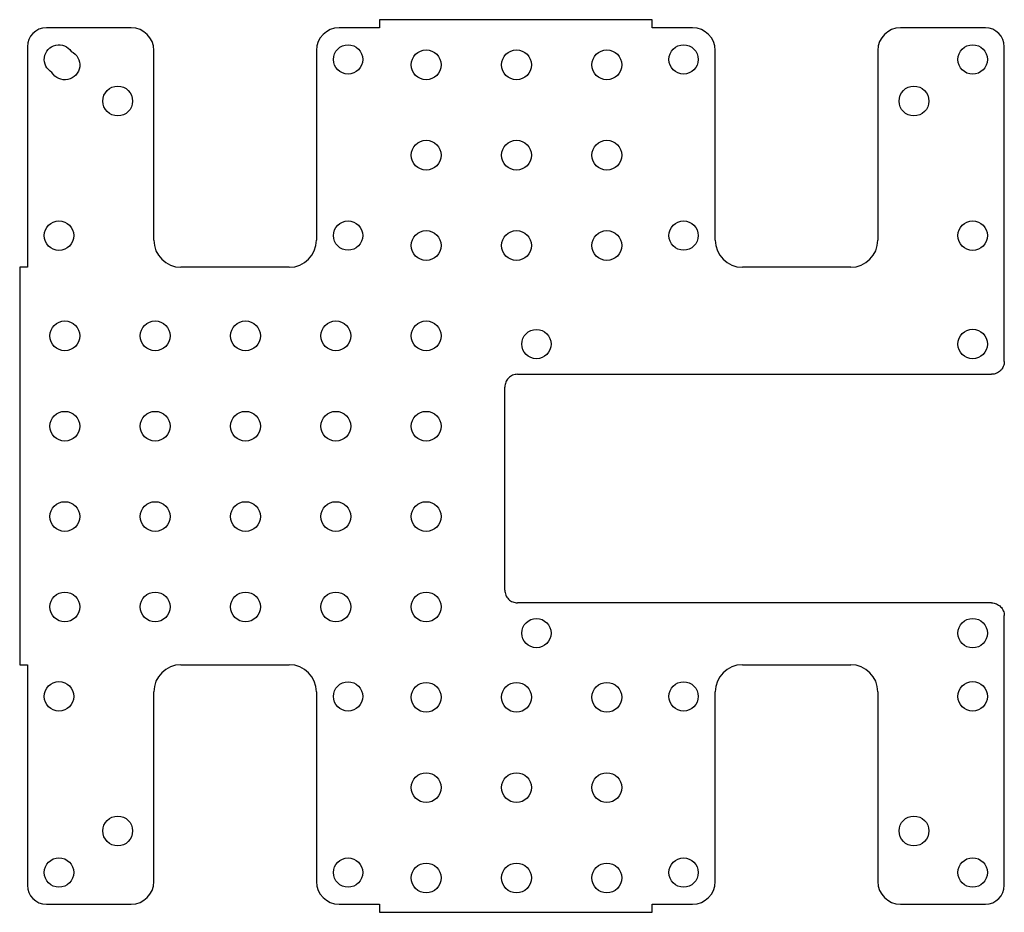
# Model space of a CAD drawing. Header units: millimetres. Extents: x -122 to -12, y -82 to 17.
import ezdxf

# ---------------------------------------------------------------- set-up
doc = ezdxf.new("R2010")
doc.units = ezdxf.units.MM
doc.layers.get('0').update_dxf_attribs({"linetype": 'CONTINUOUS'})

msp = doc.modelspace()

# ---------------------------------------------------------------- linework, layer by layer
for p, q in [((-51.5, 16.9), (-81.65, 16.9)), ((-81.65, 16.9), (-81.65, 16)), ((-51.5, 16), (-51.5, 16.9)), ((-109.15, 16), (-118.55, 16)), ((-81.65, 16), (-86.15, 16)), ((-47, 16), (-51.5, 16)), ((-14.6, 16), (-24, 16)), ((-120.65, 13.9), (-120.65, -10.5)), ((-106.65, -7.5), (-106.65, 13.5)), ((-88.65, 13.5), (-88.65, -7.5)), ((-44.5, -7.5), (-44.5, 13.5)), ((-26.5, 13.5), (-26.5, -7.5)), ((-12.5, -20.94), (-12.5, 13.9)), ((-120.65, -10.5), (-121.5, -10.5)), ((-121.5, -10.5), (-121.5, -54.5)), ((-91.65, -10.5), (-103.65, -10.5)), ((-29.5, -10.5), (-41.5, -10.5)), ((-66.39, -22.35), (-13.91, -22.35)), ((-67.8, -46.24), (-67.8, -23.76)), ((-13.91, -47.65), (-66.39, -47.65)), ((-12.5, -78.9), (-12.5, -49.06)), ((-121.5, -54.5), (-120.65, -54.5)), ((-120.65, -54.5), (-120.65, -78.9)), ((-103.65, -54.5), (-91.65, -54.5)), ((-41.5, -54.5), (-29.5, -54.5)), ((-106.65, -78.5), (-106.65, -57.5)), ((-88.65, -57.5), (-88.65, -78.5)), ((-44.5, -78.5), (-44.5, -57.5)), ((-26.5, -57.5), (-26.5, -78.5)), ((-118.55, -81), (-109.15, -81)), ((-86.15, -81), (-81.65, -81)), ((-81.65, -81), (-81.65, -81.9)), ((-51.5, -81.9), (-51.5, -81)), ((-51.5, -81), (-47, -81)), ((-24, -81), (-14.6, -81)), ((-81.65, -81.9), (-51.5, -81.9))]:
    msp.add_line(p, q)
msp.add_lwpolyline([(-115.79, 13.39, -1.356958), (-117.93, 11.07, -1.282366)], format="xyb", close=True)
for centre, radius in [((-85.15, 12.5), 1.62), ((-76.5, 11.9), 1.65), ((-66.5, 11.9), 1.65), ((-56.5, 11.9), 1.65), ((-48, 12.5), 1.62), ((-16, 12.5), 1.63), ((-110.65, 7.9), 1.65), ((-22.5, 7.9), 1.65), ((-76.5, 1.9), 1.65), ((-66.5, 1.9), 1.65), ((-56.5, 1.9), 1.65), ((-117.15, -7), 1.63), ((-85.15, -7), 1.62), ((-48, -7), 1.62), ((-16, -7), 1.63), ((-76.5, -8.1), 1.65), ((-66.5, -8.1), 1.65), ((-56.5, -8.1), 1.65), ((-116.5, -18.1), 1.65), ((-106.5, -18.1), 1.65), ((-96.5, -18.1), 1.65), ((-86.5, -18.1), 1.65), ((-76.5, -18.1), 1.65), ((-64.3, -19), 1.62), ((-16, -19), 1.63), ((-116.5, -28.1), 1.65), ((-106.5, -28.1), 1.65), ((-96.5, -28.1), 1.65), ((-86.5, -28.1), 1.65), ((-76.5, -28.1), 1.65), ((-116.5, -38.1), 1.65), ((-106.5, -38.1), 1.65), ((-96.5, -38.1), 1.65), ((-86.5, -38.1), 1.65), ((-76.5, -38.1), 1.65), ((-116.5, -48.1), 1.65), ((-106.5, -48.1), 1.65), ((-96.5, -48.1), 1.65), ((-86.5, -48.1), 1.65), ((-76.5, -48.1), 1.65), ((-64.3, -51), 1.62), ((-16, -51), 1.63), ((-117.15, -58), 1.63), ((-85.15, -58), 1.62), ((-76.5, -58.1), 1.65), ((-66.5, -58.1), 1.65), ((-56.5, -58.1), 1.65), ((-48, -58), 1.62), ((-16, -58), 1.63), ((-76.5, -68.1), 1.65), ((-66.5, -68.1), 1.65), ((-56.5, -68.1), 1.65), ((-110.65, -72.9), 1.65), ((-22.5, -72.9), 1.65), ((-117.15, -77.5), 1.63), ((-85.15, -77.5), 1.62), ((-48, -77.5), 1.62), ((-16, -77.5), 1.63), ((-76.5, -78.1), 1.65), ((-66.5, -78.1), 1.65), ((-56.5, -78.1), 1.65)]:
    msp.add_circle(centre, radius)
for centre, radius, start, end in [((-118.55, 13.9), 2.1, 90, 180), ((-109.15, 13.5), 2.5, 0, 90), ((-86.15, 13.5), 2.5, 90, 180), ((-47, 13.5), 2.5, 0, 90), ((-24, 13.5), 2.5, 90, 180), ((-14.6, 13.9), 2.1, 0, 90), ((-103.65, -7.5), 3, 180, 270), ((-91.65, -7.5), 3, -90, 0), ((-41.5, -7.5), 3, 180, 270), ((-29.5, -7.5), 3, 270, 360), ((-103.65, -57.5), 3, 90, 180), ((-91.65, -57.5), 3, 0, 90), ((-41.5, -57.5), 3, 90, 180), ((-29.5, -57.5), 3, 0, 90), ((-118.55, -78.9), 2.1, 180, 270), ((-109.15, -78.5), 2.5, -90, 0), ((-86.15, -78.5), 2.5, 180, 270), ((-47, -78.5), 2.5, 270, 360), ((-24, -78.5), 2.5, 180, 270), ((-14.6, -78.9), 2.1, -90, 0)]:
    msp.add_arc(centre, radius, start, end)
for points in [[(-12.5, -20.94), (-12.5, -21.12), (-12.54, -21.31), (-12.68, -21.65), (-12.79, -21.81), (-13.05, -22.07), (-13.21, -22.17), (-13.55, -22.31), (-13.73, -22.35), (-13.91, -22.35)], [(-66.39, -22.35), (-66.57, -22.35), (-66.76, -22.39), (-67.1, -22.53), (-67.26, -22.64), (-67.52, -22.9), (-67.62, -23.06), (-67.76, -23.4), (-67.8, -23.58), (-67.8, -23.76)], [(-67.8, -46.24), (-67.8, -46.42), (-67.76, -46.61), (-67.62, -46.95), (-67.51, -47.11), (-67.25, -47.37), (-67.09, -47.47), (-66.75, -47.61), (-66.57, -47.65), (-66.39, -47.65)], [(-13.91, -47.65), (-13.73, -47.65), (-13.54, -47.69), (-13.2, -47.83), (-13.04, -47.94), (-12.78, -48.2), (-12.68, -48.36), (-12.54, -48.7), (-12.5, -48.88), (-12.5, -49.06)]]:
    msp.add_open_spline(points, degree=3, knots=[0, 0, 0, 0, 0.0560196, 0.0560196, 0.1127207, 0.1127207, 0.1672322, 0.1672322, 0.2228558, 0.2228558, 0.2228558, 0.2228558])

doc.saveas('drawing.dxf')
